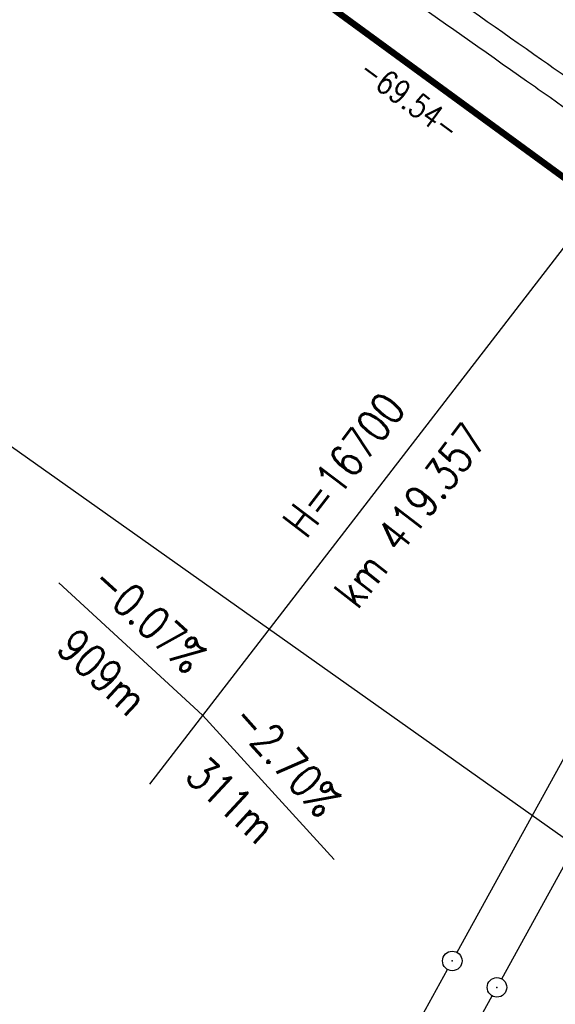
# Model space of a CAD drawing. Extents: x 449544 to 450624, y 436205 to 437134.
# Tile 53 of 114: x 449863 to 449904, y 436703 to 436778. Entities that reach past the tile are written whole.
import ezdxf

# ---------------------------------------------------------------- set-up
doc = ezdxf.new("R2010")
doc.units = 0
doc.header["$LTSCALE"] = 2
doc.header["$MEASUREMENT"] = 0
doc.linetypes.add('AUSGEZOGEN', pattern=[0])
doc.layers.get('0').update_dxf_attribs({"linetype": 'AUSGEZOGEN'})
for name, color, linetype in [('214-ABSTAND', 8, 'AUSGEZOGEN'), ('214-GRENZL', 8, 'AUSGEZOGEN'), ('214-GRENZL-BAB', 7, 'AUSGEZOGEN'), ('214-GRENZP', 8, 'AUSGEZOGEN'), ('BOESCHG', 250, 'AUSGEZOGEN'), ('FBRTOP', 250, 'AUSGEZOGEN'), ('MULDE', 250, 'AUSGEZOGEN'), ('NZ', 250, 'AUSGEZOGEN'), ('STROMLTG', 4, 'AUSGEZOGEN')]:
    doc.layers.add(name, color=color, linetype=linetype)
doc.styles.add('ROMANS', font='romans.shx', dxfattribs={"width": 0.8})

# ---------------------------------------------------------------- blocks, each defined once
blk = doc.blocks.new('GST')
at = {"color": 0}
blk.add_circle((0, 0), 0.75, dxfattribs=at)
blk.add_point((0, 0), dxfattribs=at)

msp = doc.modelspace()

# ---------------------------------------------------------------- linework, layer by layer
at = {"layer": '214-GRENZL', "flags": 128}
for points in [[(449921.694, 436752.685), (449896.354, 436706.65)], [(449899.787, 436704.619), (449924.951, 436750.306)], [(449867.746, 436654.667), (449895.631, 436705.336)], [(449870.929, 436652.211), (449899.061, 436703.306)]]:
    msp.add_lwpolyline(points, dxfattribs=at)
at = {"layer": '214-GRENZL-BAB', "const_width": 0.5, "flags": 128}
msp.add_lwpolyline([(449921.447, 436753.786), (449866.509, 436793.921)], dxfattribs=at)
at = {"layer": 'BOESCHG'}
msp.add_lwpolyline([(449885.835, 436798.644, -0.00278), (449888.465, 436796.916, -0.01366), (449889.054, 436796.501, -0.000519), (449899.096, 436788.988, -0.002238), (449901.414, 436787.234, -0.000257), (449914.571, 436777.173, -0.000848), (449918.55, 436774.117, -0.000721), (449929.324, 436765.787, 0.000922), (449937.751, 436759.277, 0.000674), (449947.931, 436751.465, -0.00079), (449956.611, 436744.8, -0.000286), (449966.604, 436737.093, -0.000294), (449976.334, 436729.571, -0.000236), (449983.203, 436724.249, -0.000101), (449999.197, 436711.84, -0.000797), (450007.103, 436705.683, 0.000822), (450014.764, 436699.718, 0.004819)], format="xyb", dxfattribs=at)
at = {"layer": 'FBRTOP', "const_width": 0.5}
msp.add_lwpolyline([(449893.326, 436813.669), (449940.195, 436777.493, -0.000003), (449973.179, 436752.033, -0.000001), (450039.146, 436701.115)], format="xyb", dxfattribs=at)
at = {"layer": 'FBRTOP', "const_width": 0.5, "flags": 128}
msp.add_lwpolyline([(449888.524, 436802.07, 0.00034), (449890.925, 436800.2, 0.001821), (449891.358, 436799.866, 0.000234), (449902.084, 436791.658, -0.00119), (449904.202, 436790.031, -0.000397), (449912.847, 436783.346, 0.000443), (449920.59, 436777.359, 0.00004), (449933.285, 436767.563, 0.000071), (449940.484, 436762.011, 0.000097), (449947.605, 436756.522, 0.000063), (449958.642, 436748.021, 0.000745), (449969.478, 436739.703, -0.000853), (449978.959, 436732.421, -0.000717), (449989.592, 436724.202, 0.000639), (450001.52, 436714.979, 0.000013), (450009.524, 436708.806, -0.000019), (450017.528, 436702.634, -0.000016), (450032.416, 436691.151, -0.000044), (450037.821, 436686.981, -0.000566), (450044.264, 436681.997, 0.000292), (450056.744, 436672.334, 0.00013), (450070.188, 436661.943, 0.000207), (450078.635, 436655.423, 0.000533), (450087.98, 436648.232, -0.000601), (450097.335, 436641.032, -0.000045), (450103.732, 436636.097, -0.000022), (450116.681, 436626.103, -0.000047), (450128.636, 436616.873, -0.000096), (450134.48, 436612.359, -0.00075), (450135.515, 436611.557, 0.000069), (450146.667, 436602.888, 0.000719), (450147.697, 436602.09, 0.000202), (450151.384, 436599.244, 0.000202)], format="xyb", dxfattribs=at)
at = {"layer": 'FBRTOP', "flags": 128}
msp.add_lwpolyline([(449886.679, 436799.704, 0.00034), (449889.084, 436797.832, 0.001821), (449889.534, 436797.484, 0.000234), (449900.262, 436789.275, -0.00119), (449902.369, 436787.656, -0.000397), (449911.01, 436780.974, 0.000443), (449918.757, 436774.984, 0.00004), (449931.452, 436765.188, 0.000071), (449938.652, 436759.635, 0.000097), (449945.774, 436754.145, 0.000063), (449956.812, 436745.644, 0.000745), (449967.654, 436737.321, -0.000853), (449977.128, 436730.045, -0.000717), (449987.754, 436721.831, 0.000639), (449999.688, 436712.603, 0.000013), (450007.692, 436706.431, -0.000019), (450015.696, 436700.258, -0.000016), (450030.584, 436688.775, -0.000044), (450035.988, 436684.606, -0.000566), (450042.426, 436679.626, 0.000292), (450054.909, 436669.961, 0.00013), (450068.354, 436659.569, 0.000207), (450076.803, 436653.047, 0.000533), (450086.153, 436645.852, -0.000601), (450095.503, 436638.657, -0.000045), (450101.899, 436633.722, -0.000022), (450114.848, 436623.728, -0.000047), (450126.803, 436614.499, -0.000096), (450132.646, 436609.985, -0.00075), (450133.673, 436609.189, 0.000069), (450144.826, 436600.519, 0.000719), (450145.863, 436599.716, 0.000202), (450149.552, 436596.868)], format="xyb", dxfattribs=at)
at = {"layer": 'MULDE'}
for points in [[(450143.571, 436579.484, 0.001601), (450129.95, 436591.152, 0.005029), (450124.228, 436595.925, 0.000355), (450092.306, 436621.969, -0.001694), (450085.624, 436627.451, -0.000318), (450066.787, 436643.03, -0.00056), (450056.125, 436651.881, -0.001975), (450043.967, 436662.077, 0.002162), (450032.861, 436671.384, 0.002515), (450020.252, 436681.752, 0.001531), (449999.396, 436698.618, 0.000823), (449992.155, 436704.419, 0.000256), (449968.879, 436722.981, 0.001908), (449933.345, 436751.066, 0.012893), (449927.964, 436755.067, 0.000412), (449919.382, 436761.099, -0.000223), (449903.501, 436772.252), (449903.501, 436772.252, -0.000085), (449901.695, 436773.522, 0.000008), (449881.807, 436787.512, 0.000889), (449879.634, 436789.035, 0.000268), (449872.421, 436794.065)], [(450125.493, 436597.474, 0.000355), (450093.57, 436623.519, -0.001694), (450086.898, 436628.993, -0.000318), (450068.063, 436644.571, -0.00056), (450057.404, 436653.418, -0.001975), (450045.259, 436663.604, 0.002162), (450034.139, 436672.922, 0.002515), (450021.514, 436683.303, 0.001531), (450000.649, 436700.177, 0.000823), (449993.403, 436705.982, 0.000256), (449970.125, 436724.545, 0.001908), (449934.579, 436752.64, 0.012893), (449929.115, 436756.702, 0.000412), (449920.531, 436762.736, -0.000223), (449904.651, 436773.888), (449904.651, 436773.888, -0.000085), (449902.844, 436775.159, 0.000007), (449883.832, 436788.533, 0.000313)]]:
    msp.add_lwpolyline(points, format="xyb", dxfattribs=at)
at = {"layer": 'NZ'}
for p, q in [((449927.168, 436790.074), (449872.749, 436719.57)), ((449865.8, 436735.023), (449876.83, 436724.858)), ((449876.83, 436724.858), (449886.932, 436713.77))]:
    msp.add_line(p, q, dxfattribs=at)
at = {"layer": 'STROMLTG', "flags": 128}
msp.add_lwpolyline([(449908.622, 436712.557), (449699.476, 436860.623), (449580.021, 436945.473)], dxfattribs=at)

# ---------------------------------------------------------------- block references
at = {"layer": '214-GRENZP', "rotation": 322.3368156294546}
for p in [(449895.992, 436705.993), (449899.423, 436703.963)]:
    msp.add_blockref('GST', p, dxfattribs=at)

# ---------------------------------------------------------------- texts
at = {"layer": '214-ABSTAND', "insert": (449892.731, 436772.147), "char_height": 1.8, "attachment_point": 5, "rotation": 323.8506, "style": 'ROMANS'}
msp.add_mtext('-69.54-', dxfattribs=at)
at = {"layer": 'NZ', "style": 'ROMANS', "width": 0.8}
for s, rotation, p in [('H=16700', 52.33692, (449884.773, 436738.288)), ('km 419.357', 52.33692, (449888.714, 436732.874)), ('-0.07%', 317.33692, (449868.068, 436734.854)), ('909m', 317.33692, (449865.467, 436729.848)), ('-2.70%', 312.33692, (449878.854, 436724.431)), ('311m', 317.3369, (449875.362, 436720.027))]:
    msp.add_text(s, height=2.5, rotation=rotation, dxfattribs=at).set_placement(p)

doc.saveas('drawing.dxf')
